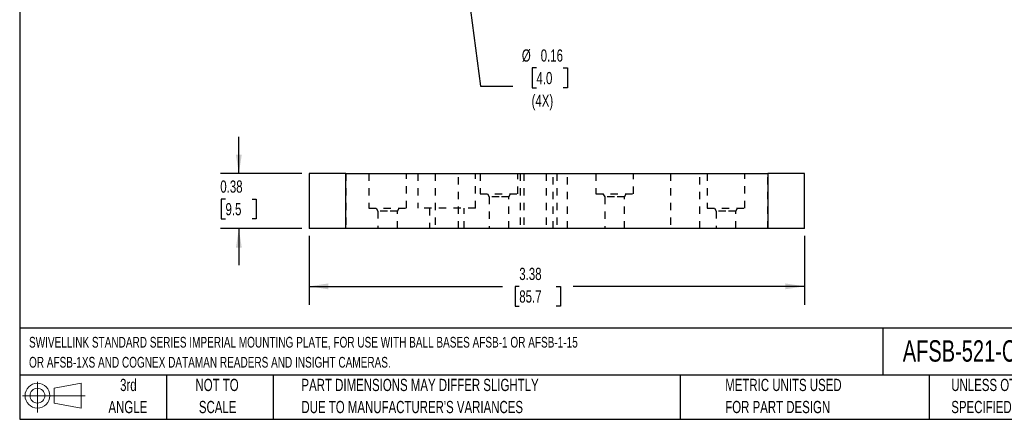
# Model space of a CAD drawing. Header units: inches. Extents: x 0.5 to 21.5, y 0.5 to 16.5.
# Tile 1 of 4: x 0.5 to 13.9, y 0.5 to 5.9. Entities that reach past the tile are written whole.
import ezdxf

# ---------------------------------------------------------------- set-up
doc = ezdxf.new("R2010")
doc.units = ezdxf.units.IN
doc.header["$LTSCALE"] = 2
doc.header["$MEASUREMENT"] = 0
doc.linetypes.add('HIDDEN', pattern=[0.075, 0.05, -0.025])
doc.layers.add('DIMENSIONS', color=140, linetype='Continuous', lineweight=25)
doc.layers.add('TEXT', color=140, linetype='Continuous', lineweight=25)
doc.layers.add('HIDDEN', color=102, linetype='HIDDEN')
doc.styles.add('SLDTEXTSTYLE0', font='TXT', dxfattribs={"width": 0.7})
doc.dimstyles.new('SLDDIMSTYLE13', dxfattribs={"dimtxt": 0.169922, "dimasz": 0.26, "dimexe": 0, "dimexo": 0.0625, "dimgap": 0.04248, "dimtad": 0, "dimtih": 1, "dimtoh": 1, "dimlfac": 0.5, "dimrnd": 1e-09, "dimdsep": 46, "dimtxsty": 'SLDTEXTSTYLE0', "dimsah": 1, "dimcen": 0, "dimadec": 0, "dimazin": 2, "dimtfac": 1, "dimtofl": 0, "dimtmove": 0, "dimatfit": 3, "dimfxl": 0, "dimfrac": 2, "dimtolj": 1, "dimtzin": 12, "dimarcsym": 0})
doc.dimstyles.new('SLDDIMSTYLE14', dxfattribs={"dimtxt": 0.169922, "dimasz": 0.26, "dimexe": 0, "dimexo": 0.0625, "dimgap": 0.04248, "dimtad": 0, "dimtih": 1, "dimtoh": 1, "dimlfac": 0.5, "dimrnd": 1e-09, "dimdsep": 46, "dimtxsty": 'SLDTEXTSTYLE0', "dimsah": 1, "dimcen": 0.09, "dimadec": 0, "dimazin": 2, "dimtfac": 1, "dimtmove": 0, "dimatfit": 0, "dimfxl": 0, "dimfrac": 2, "dimtolj": 1, "dimtzin": 12, "dimarcsym": 0})
doc.dimstyles.new('SLDDIMSTYLE15', dxfattribs={"dimtxt": 0.169922, "dimasz": 0.26, "dimexe": 0, "dimexo": 0.0625, "dimgap": 0.04248, "dimtad": 0, "dimtih": 1, "dimtoh": 1, "dimlfac": 0.5, "dimrnd": 1e-09, "dimzin": 12, "dimdsep": 46, "dimtxsty": 'SLDTEXTSTYLE0', "dimsah": 1, "dimcen": 0.09, "dimadec": 0, "dimazin": 3, "dimtfac": 1, "dimtofl": 0, "dimtmove": 0, "dimatfit": 3, "dimfxl": 0, "dimfrac": 2, "dimtolj": 1, "dimtzin": 12, "dimarcsym": 0})

# ---------------------------------------------------------------- blocks, each defined once
blk = doc.blocks.new('Block11')
at = {"color": 7, "linetype": 'Continuous', "lineweight": 18}
for p, q in [((0.204, 0.418), (0.204, 0)), ((0.431, 0.328), (0.801, 0.396)), ((0.431, 0.126), (0.431, 0.328)), ((0.801, 0.396), (0.801, 0.058)), ((0, 0.227), (0.856, 0.227)), ((0.431, 0.126), (0.801, 0.058))]:
    blk.add_line(p, q, dxfattribs=at)
for radius in [0.169, 0.101]:
    blk.add_circle((0.204, 0.227), radius, dxfattribs=at)
blk = doc.blocks.new('Block12')
at = {"color": 7, "linetype": 'Continuous'}
blk.add_blockref('Block11', (0, 0), dxfattribs=at)
blk = doc.blocks.new('SW_NOTE_0')
at = {"layer": 'TEXT', "color": 0, "char_height": 0.14583, "attachment_point": 1, "style": 'SLDTEXTSTYLE0'}
for s, insert in [('SWIVELLINK STANDARD SERIES IMPERIAL MOUNTING PLATE, FOR USE WITH BALL BASES AFSB-1 OR AFSB-1-15', (0, 0.188)), ('OR AFSB-1XS AND COGNEX DATAMAN READERS AND INSIGHT CAMERAS.', (0, -0.085))]:
    blk.add_mtext(s, dxfattribs=dict(at, insert=insert))
blk = doc.blocks.new('SW_NOTE_0_2')
at = {"layer": 'TEXT', "color": 0, "char_height": 0.16667, "attachment_point": 1, "style": 'SLDTEXTSTYLE0'}
for s, insert in [('UNLESS OTHERWISE', (0, 0.215)), ('SPECIFIED UNITS ARE:', (0, -0.086))]:
    blk.add_mtext(s, dxfattribs=dict(at, insert=insert))
blk = doc.blocks.new('SW_NOTE_0_3')
at = {"layer": 'TEXT', "color": 0, "char_height": 0.16667, "attachment_point": 1, "style": 'SLDTEXTSTYLE0'}
for s, insert in [('PART DIMENSIONS MAY DIFFER SLIGHTLY', (0, 0.215)), ("DUE TO MANUFACTURER'S VARIANCES", (0, -0.086))]:
    blk.add_mtext(s, dxfattribs=dict(at, insert=insert))
blk = doc.blocks.new('SW_NOTE_0_4')
at = {"layer": 'TEXT', "color": 0, "char_height": 0.1667, "attachment_point": 2, "style": 'SLDTEXTSTYLE0'}
for s, insert in [('NOT TO', (0.414, 0.215)), ('SCALE', (0.422, -0.086))]:
    blk.add_mtext(s, dxfattribs=dict(at, insert=insert))
blk = doc.blocks.new('SW_NOTE_0_5')
at = {"layer": 'TEXT', "color": 0, "char_height": 0.1667, "attachment_point": 2, "style": 'SLDTEXTSTYLE0'}
for s, insert in [('3rd', (0.182, 0.215)), ('ANGLE', (0.175, -0.086))]:
    blk.add_mtext(s, dxfattribs=dict(at, insert=insert))
blk = doc.blocks.new('SW_NOTE_0_6')
at = {"layer": 'TEXT', "color": 0, "char_height": 0.16667, "attachment_point": 1, "style": 'SLDTEXTSTYLE0'}
for s, insert in [('METRIC UNITS USED', (0, 0.215)), ('FOR PART DESIGN', (0, -0.086))]:
    blk.add_mtext(s, dxfattribs=dict(at, insert=insert))
blk = doc.blocks.new('_D_32')
at = {"layer": 'DIMENSIONS'}
for p, q in [((6.341, 8.413), (6.782, 5.044)), ((7.543, 5.291), (7.486, 5.291)), ((7.486, 5.291), (7.486, 5.021)), ((7.907, 5.291), (7.964, 5.291)), ((7.964, 5.291), (7.964, 5.021)), ((6.782, 5.044), (7.219, 5.044)), ((7.486, 5.021), (7.543, 5.021)), ((7.964, 5.021), (7.907, 5.021))]:
    blk.add_line(p, q, dxfattribs=at)
blk.add_solid([(6.341, 8.413), (6.335, 8.15), (6.414, 8.16)], dxfattribs=at)
at = {"layer": 'DIMENSIONS', "char_height": 0.1667, "attachment_point": 1, "style": 'SLDTEXTSTYLE0'}
for s, insert in [('%%c', (7.344, 5.544)), ('0.16', (7.601, 5.544)), ('4.0', (7.543, 5.236)), ('(4X)', (7.477, 4.928))]:
    blk.add_mtext(s, dxfattribs=dict(at, insert=insert))
blk = doc.blocks.new('_D_33')
at = {"layer": 'DIMENSIONS'}
for p, q in [((3.487, 3.85), (3.487, 4.35)), ((4.345, 3.85), (3.237, 3.85)), ((3.305, 3.504), (3.248, 3.504)), ((3.248, 3.504), (3.248, 3.234)), ((3.668, 3.504), (3.725, 3.504)), ((3.725, 3.504), (3.725, 3.234)), ((3.248, 3.234), (3.305, 3.234)), ((3.725, 3.234), (3.668, 3.234)), ((4.345, 3.1), (3.237, 3.1)), ((3.487, 3.1), (3.487, 2.6))]:
    blk.add_line(p, q, dxfattribs=at)
for points in [[(3.487, 3.85), (3.527, 4.11), (3.447, 4.11)], [(3.487, 3.1), (3.447, 2.84), (3.527, 2.84)]]:
    blk.add_solid(points, dxfattribs=at)
at = {"layer": 'DIMENSIONS', "char_height": 0.1667, "attachment_point": 1, "style": 'SLDTEXTSTYLE0'}
for s, insert in [('0.38', (3.234, 3.757)), ('9.5', (3.305, 3.449))]:
    blk.add_mtext(s, dxfattribs=dict(at, insert=insert))
blk = doc.blocks.new('_D_34')
at = {"layer": 'DIMENSIONS'}
for p, q in [((4.445, 3), (4.445, 2.063)), ((11.195, 3), (11.195, 2.063)), ((4.445, 2.313), (7.079, 2.313)), ((7.309, 2.313), (7.252, 2.313)), ((7.252, 2.313), (7.252, 2.043)), ((7.814, 2.313), (7.871, 2.313)), ((7.871, 2.313), (7.871, 2.043)), ((11.195, 2.313), (8.044, 2.313)), ((7.252, 2.043), (7.309, 2.043)), ((7.871, 2.043), (7.814, 2.043))]:
    blk.add_line(p, q, dxfattribs=at)
for points in [[(4.445, 2.313), (4.705, 2.273), (4.705, 2.353)], [(11.195, 2.313), (10.935, 2.353), (10.935, 2.273)]]:
    blk.add_solid(points, dxfattribs=at)
at = {"layer": 'DIMENSIONS', "char_height": 0.1667, "attachment_point": 1, "style": 'SLDTEXTSTYLE0'}
for s, insert in [('3.38', (7.309, 2.566)), ('85.7', (7.309, 2.258))]:
    blk.add_mtext(s, dxfattribs=dict(at, insert=insert))

msp = doc.modelspace()

# ---------------------------------------------------------------- linework, layer by layer
for p, q in [((4.445, 3.85), (4.445, 3.1)), ((4.945, 3.85), (4.445, 3.85)), ((4.945, 3.85), (10.695, 3.85)), ((4.945, 3.1), (4.945, 3.85)), ((10.695, 3.85), (10.695, 3.1)), ((11.195, 3.85), (10.695, 3.85)), ((11.195, 3.1), (11.195, 3.85)), ((4.945, 3.1), (4.445, 3.1)), ((10.695, 3.1), (4.945, 3.1)), ((11.195, 3.1), (10.695, 3.1))]:
    msp.add_line(p, q)
at = {"layer": 'HIDDEN'}
for p, q in [((4.945, 3.85), (4.945, 3.1)), ((5.26, 3.85), (5.26, 3.38)), ((5.771, 3.38), (5.771, 3.85)), ((5.927, 3.85), (5.927, 3.378)), ((6.162, 3.85), (6.162, 3.1)), ((6.479, 3.1), (6.479, 3.85)), ((6.714, 3.378), (6.714, 3.85)), ((6.777, 3.85), (6.777, 3.575)), ((7.289, 3.575), (7.289, 3.85)), ((7.32, 3.85), (7.32, 3.1)), ((7.369, 3.85), (7.369, 3.1)), ((7.676, 3.85), (7.676, 3.1)), ((7.771, 3.1), (7.771, 3.85)), ((7.82, 3.85), (7.82, 3.1)), ((7.965, 3.1), (7.965, 3.85)), ((8.352, 3.85), (8.352, 3.575)), ((8.864, 3.575), (8.864, 3.85)), ((9.369, 3.85), (9.369, 3.1)), ((9.771, 3.1), (9.771, 3.85)), ((9.87, 3.85), (9.87, 3.38)), ((10.381, 3.38), (10.381, 3.85)), ((10.695, 3.1), (10.695, 3.85)), ((6.777, 3.575), (7.289, 3.575)), ((6.876, 3.575), (6.899, 3.534)), ((7.033, 3.534), (6.899, 3.534)), ((6.899, 3.534), (6.899, 3.1)), ((7.167, 3.534), (7.033, 3.534)), ((7.167, 3.534), (7.191, 3.575)), ((7.167, 3.1), (7.167, 3.534)), ((8.352, 3.575), (8.864, 3.575)), ((8.45, 3.575), (8.474, 3.534)), ((8.608, 3.534), (8.474, 3.534)), ((8.474, 3.534), (8.474, 3.1)), ((8.742, 3.534), (8.608, 3.534)), ((8.742, 3.534), (8.765, 3.575)), ((8.742, 3.1), (8.742, 3.534)), ((5.26, 3.38), (5.771, 3.38)), ((5.358, 3.38), (5.382, 3.339)), ((5.649, 3.339), (5.673, 3.38)), ((6.714, 3.378), (5.927, 3.378)), ((6.084, 3.378), (6.084, 3.1)), ((6.557, 3.1), (6.557, 3.378)), ((9.87, 3.38), (10.381, 3.38)), ((9.968, 3.38), (9.992, 3.339)), ((10.259, 3.339), (10.283, 3.38)), ((5.515, 3.339), (5.382, 3.339)), ((5.382, 3.339), (5.382, 3.1)), ((5.649, 3.339), (5.515, 3.339)), ((5.649, 3.1), (5.649, 3.339)), ((10.125, 3.339), (9.992, 3.339)), ((9.992, 3.339), (9.992, 3.1)), ((10.259, 3.339), (10.125, 3.339)), ((10.259, 3.1), (10.259, 3.339))]:
    msp.add_line(p, q, dxfattribs=at)
at = {"layer": 'TEXT'}
for p, q in [((0.5, 16.5), (0.5, 0.5)), ((21.5, 1.742), (0.5, 1.742)), ((12.264, 1.742), (12.264, 1.1)), ((21.5, 1.1), (0.5, 1.1)), ((2.5, 1.1), (2.5, 0.5)), ((3.954, 1.1), (3.954, 0.5)), ((9.5, 1.1), (9.5, 0.5)), ((12.896, 1.1), (12.896, 0.5)), ((0.5, 0.5), (21.5, 0.5))]:
    msp.add_line(p, q, dxfattribs=at)

# ---------------------------------------------------------------- block references
for name, p in [('SW_NOTE_0', (0.627, 1.436)), ('Block12', (0.538, 0.595)), ('SW_NOTE_0_5', (1.799, 0.837)), ('SW_NOTE_0_4', (2.776, 0.837)), ('SW_NOTE_0_3', (4.34, 0.837)), ('SW_NOTE_0_6', (10.116, 0.837)), ('SW_NOTE_0_2', (13.197, 0.837))]:
    msp.add_blockref(name, p, dxfattribs=at)

# ---------------------------------------------------------------- texts
at = {"layer": 'TEXT', "insert": (12.536, 1.578), "char_height": 0.29167, "attachment_point": 1, "style": 'SLDTEXTSTYLE0'}
msp.add_mtext('AFSB-521-C-DI', dxfattribs=at)

# ---------------------------------------------------------------- dimensions: what is measured, and where the dimension line sits
at = {"layer": 'DIMENSIONS'}
dim = msp.add_diameter_dim_2p(p1=(6.3, 8.727), p2=(6.341, 8.413), text='<>\\P(4X)', dimstyle='SLDDIMSTYLE13', dxfattribs=at)
dim.commit()
dim.dimension.update_dxf_attribs({"geometry": '_D_32', "text_midpoint": (7.725, 5.156), "dimtype": 163})
dim = msp.add_linear_dim(base=(3.486592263, 3.100393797), p1=(4.445423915, 3.850393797), p2=(4.445423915, 3.100393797), angle=90, dimstyle='SLDDIMSTYLE14', dxfattribs=at)
dim.commit()
dim.dimension.update_dxf_attribs({"geometry": '_D_33', "text_midpoint": (3.486592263, 3.503890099), "dimtype": 160})
dim = msp.add_linear_dim(base=(4.445423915, 2.312992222), p1=(11.195423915, 3.100393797), p2=(4.445423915, 3.100393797), dimstyle='SLDDIMSTYLE15', dxfattribs=at)
dim.commit()
dim.dimension.update_dxf_attribs({"geometry": '_D_34', "text_midpoint": (7.561563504, 2.312992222), "dimtype": 160})

doc.saveas('drawing.dxf')
